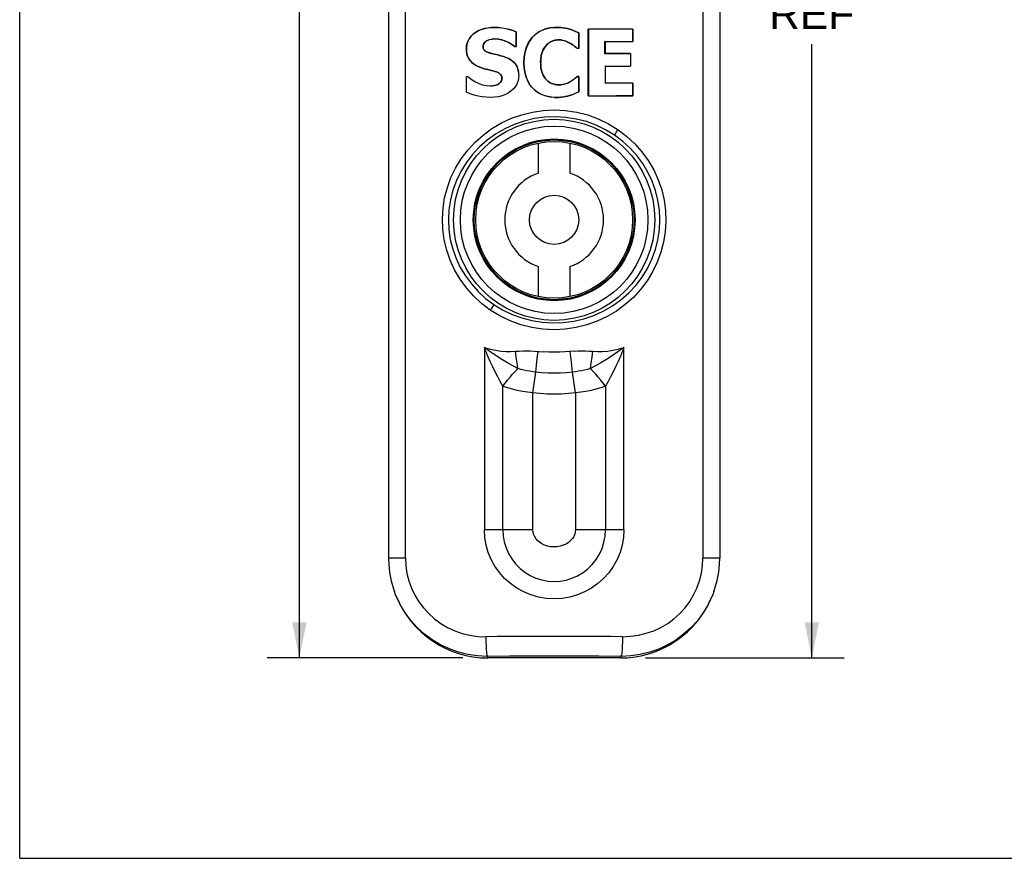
# Model space of a CAD drawing. Header units: inches. Extents: x 0 to 15.7, y 0 to 12.1.
# Tile 1 of 13: x 0 to 3.9, y 0 to 3.3. Entities that reach past the tile are written whole.
import ezdxf

# ---------------------------------------------------------------- set-up
doc = ezdxf.new("R2010")
doc.units = ezdxf.units.IN
doc.header["$LTSCALE"] = 0.864286
doc.header["$MEASUREMENT"] = 0
doc.layers.get('0').update_dxf_attribs({"linetype": 'CONTINUOUS'})
doc.styles.get("Standard").update_dxf_attribs({"font": 'arial.ttf'})
doc.dimstyles.new('DIMSTYLE_1', dxfattribs={"dimtxt": 0.121429, "dimasz": 0.142857, "dimexe": 0.09, "dimexo": 0.07, "dimgap": 0.0425, "dimtad": 0, "dimtih": 1, "dimtoh": 1, "dimdec": 3, "dimzin": 4, "dimdsep": 46, "dimtxsty": 'Standard', "dimblk": '_FILLED', "dimblk1": '_FILLED', "dimblk2": '_FILLED', "dimcen": 0.09, "dimadec": 3, "dimazin": 1, "dimtfac": 1, "dimtdec": 3, "dimtofl": 0, "dimtmove": 0, "dimatfit": 3, "dimldrblk": '_FILLED', "dimfxl": 0, "dimtolj": 1, "dimtzin": 4, "dimarcsym": 0})

# ---------------------------------------------------------------- blocks, each defined once
blk = doc.blocks.new('_FILLED')
at = {"color": 0, "linetype": 'ByBlock'}
blk.add_solid([(0, 0), (-1, 0.2), (-1, -0.2)], dxfattribs=at)
blk = doc.blocks.new('*D6')
at = {"color": 2, "linetype": 'Continuous'}
for p, q in [((2.0325, 6.7643), (0.9873, 6.7643)), ((1.1158, 6.7643), (1.1158, 3.9813)), ((1.1158, 0.7998), (1.1158, 3.5563)), ((1.7682, 0.7998), (0.9873, 0.7998))]:
    blk.add_line(p, q, dxfattribs=at)
at = {"color": 2, "linetype": 'Continuous', "xscale": 0.1428571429, "yscale": 0.1428571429, "zscale": 0.1428571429}
for p, rotation in [((1.1158, 6.7643), 90), ((1.1158, 0.7998), 270)]:
    blk.add_blockref('_FILLED', p, dxfattribs=dict(at, rotation=rotation))
at = {"color": 2, "linetype": 'Continuous', "insert": (1.1158, 3.9206), "char_height": 0.12143, "width": 0.424323, "attachment_point": 2, "line_spacing_factor": 0.9}
blk.add_mtext('5.965\\PREF', dxfattribs=at)
blk = doc.blocks.new('*D8')
at = {"color": 2, "linetype": 'Continuous'}
for p, q in [((2.2325, 6.1738), (3.289, 6.1738)), ((3.1604, 6.1738), (3.1604, 3.6744)), ((3.1604, 0.7998), (3.1604, 3.2494)), ((2.4969, 0.7998), (3.289, 0.7998))]:
    blk.add_line(p, q, dxfattribs=at)
at = {"color": 2, "linetype": 'Continuous', "xscale": 0.1428571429, "yscale": 0.1428571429, "zscale": 0.1428571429}
for p, rotation in [((3.1604, 6.1738), 90), ((3.1604, 0.7998), 270)]:
    blk.add_blockref('_FILLED', p, dxfattribs=dict(at, rotation=rotation))
at = {"color": 2, "linetype": 'Continuous', "insert": (3.1604, 3.6137), "char_height": 0.12143, "width": 0.424323, "attachment_point": 2, "line_spacing_factor": 0.9}
blk.add_mtext('5.374\\PREF', dxfattribs=at)

msp = doc.modelspace()

# ---------------------------------------------------------------- linework, layer by layer
at = {"color": 7, "linetype": 'Continuous'}
for p, q in [((0, 0), (0, 12.1429)), ((1.4719, 3.7729), (1.4719, 1.1988)), ((1.5388, 1.1988), (1.5388, 3.7729)), ((2.7263, 3.7729), (2.7263, 1.1988)), ((2.7931, 3.7729), (2.7931, 1.1988)), ((1.8921, 3.3169), (1.8921, 3.3168)), ((2.1355, 3.3169), (2.1385, 3.317)), ((2.1385, 3.3168), (2.1355, 3.3168)), ((2.1385, 3.317), (2.1415, 3.3171)), ((2.1415, 3.3169), (2.1385, 3.3168)), ((2.1415, 3.3171), (2.1415, 3.3169)), ((2.194, 3.3104), (2.194, 3.3102)), ((2.4467, 3.3101), (2.2687, 3.3103)), ((2.2687, 3.3103), (2.2689, 3.3101)), ((2.2687, 3.0443), (2.2687, 3.3103)), ((2.2689, 3.3101), (2.2689, 3.0444)), ((2.4467, 3.3101), (2.4465, 3.3099)), ((2.4465, 3.2608), (2.4465, 3.3099)), ((2.4467, 3.3101), (2.4467, 3.2606)), ((1.8645, 3.264), (1.8645, 3.2642)), ((1.8952, 3.2707), (1.8952, 3.2708)), ((1.9807, 3.2995), (1.9806, 3.2994)), ((1.9806, 3.2404), (1.9806, 3.2994)), ((1.9807, 3.2995), (1.9807, 3.2402)), ((2.1515, 3.2672), (2.1515, 3.2673)), ((2.1631, 3.2663), (2.1632, 3.2664)), ((2.2307, 3.2954), (2.2305, 3.2952)), ((2.2305, 3.2336), (2.2305, 3.2952)), ((2.2307, 3.2954), (2.2307, 3.2334)), ((2.4467, 3.2606), (2.4465, 3.2608)), ((1.7825, 3.2324), (1.7827, 3.2324)), ((1.8489, 3.2406), (1.8487, 3.2406)), ((1.9754, 3.2402), (1.9755, 3.2404)), ((1.9807, 3.2402), (1.9754, 3.2402)), ((1.9755, 3.2404), (1.9806, 3.2404)), ((1.9807, 3.2402), (1.9806, 3.2404)), ((2.1016, 3.2464), (2.1015, 3.2465)), ((2.1956, 3.2541), (2.1957, 3.2543)), ((2.2245, 3.2336), (2.2305, 3.2336)), ((2.2245, 3.2334), (2.2245, 3.2336)), ((2.2307, 3.2334), (2.2245, 3.2334)), ((2.2307, 3.2334), (2.2305, 3.2336)), ((2.3354, 3.2605), (2.3352, 3.2607)), ((2.3352, 3.2121), (2.3352, 3.2607)), ((2.3354, 3.2605), (2.4467, 3.2606)), ((2.3354, 3.2605), (2.3354, 3.2123)), ((1.8669, 3.218), (1.8668, 3.2178)), ((1.8844, 3.2126), (1.8844, 3.2125)), ((1.9366, 3.1987), (1.9366, 3.1986)), ((2.3354, 3.2123), (2.3352, 3.2121)), ((2.4366, 3.2122), (2.3354, 3.2123)), ((2.4366, 3.2122), (2.4364, 3.212)), ((2.4366, 3.2122), (2.4366, 3.1627)), ((1.8396, 3.1563), (1.8397, 3.1564)), ((2.012, 3.177), (2.0121, 3.177)), ((2.0787, 3.1768), (2.0786, 3.1768)), ((2.3354, 3.1625), (2.3352, 3.1627)), ((2.3354, 3.1625), (2.4366, 3.1627)), ((2.3354, 3.1625), (2.3354, 3.094)), ((2.4366, 3.1627), (2.4364, 3.1628)), ((1.7825, 3.1209), (1.7877, 3.1209)), ((1.7825, 3.1209), (1.7827, 3.1207)), ((1.7825, 3.0582), (1.7825, 3.1209)), ((1.7877, 3.1209), (1.7876, 3.1207)), ((1.8973, 3.1413), (1.8974, 3.1415)), ((1.9242, 3.115), (1.9244, 3.115)), ((1.9902, 3.1387), (1.99, 3.1387)), ((1.9909, 3.1265), (1.9907, 3.1265)), ((2.0966, 3.1138), (2.0964, 3.1137)), ((2.1029, 3.1067), (2.1027, 3.1066)), ((2.2252, 3.1211), (2.2307, 3.1211)), ((2.2252, 3.1211), (2.2253, 3.121)), ((2.2305, 3.121), (2.2253, 3.121)), ((2.2307, 3.1211), (2.2305, 3.121)), ((2.2305, 3.06), (2.2305, 3.121)), ((2.2307, 3.1211), (2.2307, 3.0599)), ((1.8776, 3.0839), (1.8776, 3.0837)), ((1.904, 3.088), (1.9041, 3.0879)), ((1.9071, 3.0894), (1.9075, 3.0896)), ((1.9075, 3.0896), (1.9076, 3.0894)), ((2.1519, 3.0874), (2.1519, 3.0872)), ((2.1924, 3.0979), (2.1925, 3.0977)), ((2.1976, 3.1008), (2.1977, 3.1007)), ((2.3354, 3.094), (2.3352, 3.0939)), ((2.4467, 3.0939), (2.3354, 3.094)), ((2.4467, 3.0939), (2.4465, 3.0937)), ((2.4465, 3.0446), (2.4465, 3.0937)), ((2.4467, 3.0939), (2.4467, 3.0444)), ((1.7825, 3.0582), (1.7827, 3.0583)), ((1.8773, 3.0376), (1.8773, 3.0378)), ((2.1325, 3.0379), (2.1354, 3.0378)), ((2.1354, 3.0376), (2.1325, 3.0377)), ((2.1413, 3.0375), (2.1413, 3.0376)), ((2.1944, 3.0451), (2.1943, 3.0452)), ((2.2307, 3.0599), (2.2305, 3.06)), ((2.2687, 3.0443), (2.4467, 3.0444)), ((2.2687, 3.0443), (2.2689, 3.0444)), ((2.4467, 3.0444), (2.4465, 3.0446)), ((2.0695, 2.7353), (2.0695, 2.8554)), ((2.1955, 2.8554), (2.1955, 2.7353)), ((2.0695, 2.2422), (2.0695, 2.3623)), ((2.1955, 2.3623), (2.1955, 2.2422)), ((1.8541, 2.039), (1.8541, 1.3116)), ((1.9815, 2.0004), (1.9787, 2.024)), ((2.0652, 1.9949), (2.0682, 2.0232)), ((2.2014, 1.981), (2.1969, 2.0232)), ((2.2836, 2.0004), (2.2864, 2.024)), ((2.411, 1.3116), (2.411, 2.039)), ((1.9843, 1.9772), (1.9815, 2.0004)), ((1.9871, 1.9547), (1.9843, 1.9772)), ((2.0596, 1.9408), (2.0623, 1.9673)), ((2.0623, 1.9673), (2.0652, 1.9949)), ((2.2055, 1.9408), (2.2014, 1.981)), ((2.2779, 1.9547), (2.2808, 1.9772)), ((2.2808, 1.9772), (2.2836, 2.0004)), ((2.0478, 1.8585), (2.0596, 1.9408)), ((2.2173, 1.8585), (2.2055, 1.9408)), ((1.9279, 1.3116), (1.9279, 1.8854)), ((2.0478, 1.3116), (2.0478, 1.8585)), ((2.2173, 1.8585), (2.2173, 1.3116)), ((2.3371, 1.8854), (2.3371, 1.3116)), ((2.0478, 1.3116), (1.8541, 1.3116)), ((2.411, 1.3116), (2.2173, 1.3116)), ((1.5388, 1.1988), (1.4719, 1.1988)), ((2.7931, 1.1988), (2.7263, 1.1988)), ((1.5, 1.0522), (1.495, 1.0655)), ((2.7701, 1.0657), (2.765, 1.0522)), ((1.5, 1.0522), (1.5013, 1.049)), ((2.765, 1.052), (2.7632, 1.0477)), ((2.7638, 1.049), (2.765, 1.0522)), ((1.8656, 0.8063), (1.8682, 0.7998)), ((2.3969, 0.7998), (1.8682, 0.7998)), ((2.3969, 0.7998), (2.3995, 0.8063)), ((0, 0), (15.7143, 0))]:
    msp.add_line(p, q, dxfattribs=at)
for points in [[(1.7825, 3.2324), (1.7833, 3.2443), (1.7858, 3.2555), (1.7901, 3.266), (1.796, 3.2757), (1.8035, 3.2845), (1.8124, 3.2924), (1.8225, 3.2994), (1.8339, 3.3053), (1.8465, 3.3102), (1.8604, 3.3139), (1.8756, 3.3161), (1.8921, 3.3169)], [(1.8637, 3.3144), (1.8552, 3.3125), (1.8471, 3.3102), (1.8394, 3.3075), (1.8322, 3.3044), (1.8254, 3.3008), (1.8191, 3.297), (1.8134, 3.293), (1.8083, 3.2888), (1.8037, 3.2845), (1.7997, 3.2801), (1.7961, 3.2756), (1.793, 3.2709), (1.7903, 3.2661), (1.788, 3.2611), (1.7862, 3.256), (1.7847, 3.2505), (1.7836, 3.2448), (1.7829, 3.2388), (1.7827, 3.2324)], [(1.8921, 3.3168), (1.8822, 3.3165), (1.8727, 3.3157)], [(1.8921, 3.3169), (1.9087, 3.3163), (1.9246, 3.3147), (1.9398, 3.3121), (1.9543, 3.3086), (1.9679, 3.3044), (1.9807, 3.2995)], [(1.9806, 3.2994), (1.9677, 3.3043), (1.9541, 3.3085), (1.9397, 3.3119), (1.9245, 3.3145), (1.9087, 3.3161), (1.8921, 3.3168)], [(2.012, 3.177), (2.0131, 3.1983), (2.0162, 3.218), (2.0212, 3.2358), (2.0281, 3.2519), (2.0368, 3.2663), (2.0469, 3.2789), (2.0583, 3.2898), (2.071, 3.2989), (2.0848, 3.3061), (2.0997, 3.3115), (2.1156, 3.3151), (2.1325, 3.3168)], [(2.1325, 3.3166), (2.1148, 3.3148), (2.0982, 3.3109), (2.0828, 3.305), (2.0688, 3.2973), (2.0561, 3.2877), (2.0449, 3.2764), (2.0351, 3.2635), (2.0269, 3.2491), (2.0205, 3.2332), (2.0159, 3.2158), (2.0131, 3.1971), (2.0121, 3.177)], [(2.1325, 3.3168), (2.134, 3.3169), (2.1355, 3.3169)], [(2.1355, 3.3168), (2.134, 3.3167), (2.1325, 3.3166)], [(2.1415, 3.3171), (2.1503, 3.317), (2.1592, 3.3165), (2.168, 3.3155), (2.1767, 3.3142), (2.1854, 3.3125), (2.194, 3.3104)], [(2.194, 3.3102), (2.1854, 3.3123), (2.1767, 3.3141), (2.1679, 3.3154), (2.1591, 3.3163), (2.1503, 3.3168), (2.1415, 3.3169)], [(2.194, 3.3104), (2.2001, 3.3085), (2.2061, 3.3063), (2.2122, 3.3038), (2.2183, 3.3011), (2.2245, 3.2983), (2.2307, 3.2954)], [(2.2305, 3.2952), (2.2244, 3.2982), (2.2182, 3.301), (2.2121, 3.3037), (2.206, 3.3061), (2.2, 3.3083), (2.194, 3.3102)], [(1.8487, 3.2406), (1.8491, 3.2451), (1.8504, 3.2494), (1.8527, 3.2538), (1.8559, 3.2578), (1.8598, 3.2612), (1.8645, 3.2642)], [(1.8645, 3.264), (1.8599, 3.2611), (1.856, 3.2576), (1.8529, 3.2537), (1.8506, 3.2494), (1.8493, 3.2451), (1.8489, 3.2406)], [(1.8645, 3.2642), (1.8693, 3.2664), (1.8743, 3.2682), (1.8794, 3.2694), (1.8847, 3.2703), (1.8899, 3.2708), (1.8952, 3.2708)], [(1.8952, 3.2707), (1.8899, 3.2706), (1.8847, 3.2701), (1.8795, 3.2693), (1.8744, 3.268), (1.8694, 3.2663), (1.8645, 3.264)], [(1.8952, 3.2708), (1.9098, 3.2698), (1.924, 3.2671), (1.9378, 3.2625), (1.9511, 3.2565), (1.9637, 3.2491), (1.9755, 3.2404)], [(1.9754, 3.2402), (1.9635, 3.249), (1.9509, 3.2564), (1.9377, 3.2624), (1.9239, 3.2669), (1.9098, 3.2696), (1.8952, 3.2707)], [(2.1015, 3.2465), (2.106, 3.2509), (2.1108, 3.2548), (2.1159, 3.2583), (2.1213, 3.2612), (2.1268, 3.2635), (2.1325, 3.2651)], [(2.1325, 3.2649), (2.1267, 3.2632), (2.1212, 3.261), (2.1159, 3.2581), (2.1108, 3.2547), (2.1061, 3.2508), (2.1016, 3.2464)], [(2.1325, 3.2651), (2.1357, 3.2658), (2.1388, 3.2664), (2.142, 3.2668), (2.1452, 3.2671), (2.1483, 3.2673), (2.1515, 3.2673)], [(2.1515, 3.2672), (2.1483, 3.2671), (2.1452, 3.267), (2.142, 3.2666), (2.1388, 3.2662), (2.1357, 3.2656), (2.1325, 3.2649)], [(2.1515, 3.2673), (2.1535, 3.2673), (2.1554, 3.2672), (2.1574, 3.2671), (2.1593, 3.267), (2.1612, 3.2667), (2.1632, 3.2664)], [(2.1631, 3.2663), (2.1612, 3.2666), (2.1593, 3.2668), (2.1573, 3.267), (2.1554, 3.2671), (2.1535, 3.2671), (2.1515, 3.2672)], [(2.1956, 3.2541), (2.1902, 3.2571), (2.1847, 3.2597), (2.1792, 3.2619), (2.1738, 3.2638), (2.1684, 3.2652), (2.1631, 3.2663)], [(2.1632, 3.2664), (2.1671, 3.2657), (2.1711, 3.2647), (2.1752, 3.2635), (2.1793, 3.262), (2.1834, 3.2604), (2.1875, 3.2586), (2.1916, 3.2565), (2.1957, 3.2543)], [(1.8396, 3.1563), (1.8288, 3.1606), (1.819, 3.1657), (1.8102, 3.1714), (1.8025, 3.178), (1.7962, 3.1854), (1.791, 3.1936), (1.7872, 3.2025), (1.7845, 3.2119), (1.783, 3.2219), (1.7825, 3.2324)], [(1.7827, 3.2324), (1.7832, 3.2219), (1.7847, 3.212), (1.7873, 3.2026), (1.7911, 3.1938), (1.7962, 3.1856), (1.8026, 3.1781), (1.8103, 3.1716), (1.819, 3.1659), (1.8288, 3.1608), (1.8397, 3.1564)], [(1.8668, 3.2178), (1.8635, 3.2192), (1.8604, 3.2207), (1.8577, 3.2225), (1.8552, 3.2244), (1.8532, 3.2267), (1.8515, 3.2291), (1.8503, 3.2318), (1.8494, 3.2346), (1.8489, 3.2375), (1.8487, 3.2406)], [(1.8489, 3.2406), (1.849, 3.2375), (1.8496, 3.2346), (1.8504, 3.2318), (1.8517, 3.2292), (1.8533, 3.2268), (1.8554, 3.2246), (1.8578, 3.2226), (1.8605, 3.2209), (1.8635, 3.2193), (1.8669, 3.218)], [(2.0786, 3.1768), (2.0791, 3.1912), (2.0811, 3.2046), (2.0844, 3.217), (2.089, 3.2282), (2.0947, 3.2381), (2.1015, 3.2465)], [(2.1016, 3.2464), (2.0948, 3.2379), (2.0892, 3.2281), (2.0846, 3.2169), (2.0813, 3.2045), (2.0793, 3.1912), (2.0787, 3.1768)], [(2.2245, 3.2334), (2.2199, 3.2372), (2.2153, 3.2408), (2.2105, 3.2444), (2.2057, 3.2478), (2.2007, 3.2511), (2.1956, 3.2541)], [(2.1957, 3.2543), (2.2008, 3.2512), (2.2058, 3.248), (2.2106, 3.2445), (2.2153, 3.241), (2.22, 3.2373), (2.2245, 3.2336)], [(1.8844, 3.2125), (1.8821, 3.213), (1.8799, 3.2136), (1.8777, 3.2142), (1.8755, 3.2148), (1.8733, 3.2155), (1.8711, 3.2162), (1.8689, 3.217), (1.8668, 3.2178)], [(1.8669, 3.218), (1.869, 3.2171), (1.8712, 3.2164), (1.8733, 3.2157), (1.8755, 3.215), (1.8777, 3.2144), (1.8799, 3.2138), (1.8822, 3.2132), (1.8844, 3.2127)], [(1.8844, 3.2127), (1.8935, 3.2106), (1.9025, 3.2085), (1.9113, 3.2064), (1.92, 3.2041), (1.9284, 3.2016), (1.9366, 3.1987)], [(1.9366, 3.1986), (1.9283, 3.2014), (1.9199, 3.204), (1.9113, 3.2062), (1.9024, 3.2084), (1.8935, 3.2105), (1.8844, 3.2125)], [(1.9902, 3.1387), (1.9891, 3.1456), (1.9874, 3.1523), (1.985, 3.1588), (1.9819, 3.1651), (1.9779, 3.171), (1.9733, 3.1764), (1.9681, 3.1813), (1.9624, 3.1857), (1.9564, 3.1895), (1.95, 3.193), (1.9435, 3.196), (1.9366, 3.1987)], [(1.9366, 3.1986), (1.9447, 3.1954), (1.9524, 3.1916), (1.9598, 3.1872), (1.9668, 3.1821), (1.9731, 3.1763), (1.9786, 3.1698), (1.983, 3.1626), (1.9863, 3.1549), (1.9887, 3.1469), (1.99, 3.1387)], [(1.8973, 3.1413), (1.8874, 3.1438), (1.8775, 3.1462), (1.8677, 3.1484), (1.8581, 3.1507), (1.8488, 3.1533), (1.8396, 3.1563)], [(1.8397, 3.1564), (1.8488, 3.1535), (1.8582, 3.1509), (1.8678, 3.1486), (1.8775, 3.1464), (1.8874, 3.144), (1.8974, 3.1415)], [(2.1325, 3.0377), (2.114, 3.0396), (2.0969, 3.0436), (2.0811, 3.0496), (2.0668, 3.0575), (2.054, 3.0672), (2.0428, 3.0786), (2.0332, 3.0916), (2.0255, 3.106), (2.0195, 3.1218), (2.0153, 3.139), (2.0128, 3.1573), (2.012, 3.177)], [(2.0121, 3.177), (2.0131, 3.1558), (2.016, 3.1363), (2.0207, 3.1186), (2.0273, 3.1025), (2.0357, 3.0882), (2.0456, 3.0756), (2.057, 3.0648), (2.0697, 3.0558), (2.0836, 3.0486), (2.0987, 3.0432), (2.115, 3.0396), (2.1325, 3.0379)], [(2.0786, 3.1768), (2.0788, 3.1672), (2.0796, 3.158), (2.081, 3.1493), (2.083, 3.141), (2.0856, 3.1333), (2.0888, 3.1261), (2.0924, 3.1196), (2.0964, 3.1137)], [(2.0966, 3.1138), (2.0926, 3.1197), (2.089, 3.1262), (2.0858, 3.1334), (2.0831, 3.1411), (2.0811, 3.1493), (2.0798, 3.158), (2.079, 3.1672), (2.0787, 3.1768)], [(1.7877, 3.1209), (1.8017, 3.1097), (1.8163, 3.1005), (1.8315, 3.0933), (1.847, 3.0881), (1.8623, 3.085), (1.8776, 3.0839)], [(1.9909, 3.1265), (1.99, 3.1134), (1.9874, 3.1012), (1.983, 3.0899), (1.9769, 3.0795), (1.9692, 3.0701), (1.96, 3.0618), (1.9496, 3.0546), (1.9378, 3.0486), (1.9247, 3.0438), (1.9102, 3.0403), (1.8944, 3.0383), (1.8773, 3.0376)], [(1.9242, 3.115), (1.9238, 3.1198), (1.9223, 3.1243), (1.9197, 3.1283), (1.9162, 3.1319), (1.9121, 3.135), (1.9075, 3.1376), (1.9026, 3.1397), (1.8973, 3.1413)], [(1.8974, 3.1415), (1.9026, 3.1399), (1.9076, 3.1377), (1.9122, 3.1351), (1.9163, 3.132), (1.9198, 3.1284), (1.9225, 3.1243), (1.924, 3.1199), (1.9244, 3.115)], [(1.9075, 3.0896), (1.9113, 3.0917), (1.9146, 3.0942), (1.9177, 3.097), (1.9202, 3.1002), (1.9221, 3.1037), (1.9234, 3.1074), (1.9241, 3.1112), (1.9242, 3.115)], [(1.9244, 3.115), (1.9243, 3.1112), (1.9235, 3.1074), (1.9222, 3.1036), (1.9203, 3.1001), (1.9178, 3.0969), (1.9147, 3.094), (1.9114, 3.0915), (1.9076, 3.0894)], [(1.9902, 3.1387), (1.9904, 3.1367), (1.9906, 3.1347), (1.9907, 3.1327), (1.9908, 3.1307), (1.9908, 3.1286), (1.9909, 3.1265)], [(2.1027, 3.1066), (2.1016, 3.1078), (2.1005, 3.1089), (2.0994, 3.1101), (2.0984, 3.1113), (2.0974, 3.1125), (2.0964, 3.1137)], [(2.0966, 3.1138), (2.0975, 3.1126), (2.0985, 3.1114), (2.0996, 3.1102), (2.1006, 3.1091), (2.1017, 3.1079), (2.1029, 3.1067)], [(2.1325, 3.0898), (2.1271, 3.0914), (2.1219, 3.0935), (2.1168, 3.096), (2.1118, 3.0991), (2.1072, 3.1026), (2.1027, 3.1066)], [(2.1029, 3.1067), (2.1072, 3.1027), (2.1119, 3.0992), (2.1168, 3.0962), (2.1219, 3.0936), (2.1271, 3.0916), (2.1325, 3.0899)], [(2.1976, 3.1008), (2.2025, 3.1039), (2.2073, 3.1071), (2.2119, 3.1104), (2.2164, 3.1139), (2.2209, 3.1175), (2.2252, 3.1211)], [(2.2253, 3.121), (2.2209, 3.1173), (2.2165, 3.1138), (2.212, 3.1103), (2.2074, 3.1069), (2.2026, 3.1037), (2.1977, 3.1007)], [(1.8776, 3.0839), (1.8812, 3.084), (1.8847, 3.0843), (1.8881, 3.0847), (1.8915, 3.0851), (1.8948, 3.0856), (1.898, 3.0863), (1.9011, 3.0871), (1.904, 3.088)], [(1.904, 3.088), (1.9045, 3.0882), (1.9049, 3.0884), (1.9053, 3.0886), (1.9058, 3.0888), (1.9062, 3.089), (1.9071, 3.0894)], [(2.1325, 3.0899), (2.1357, 3.0892), (2.1389, 3.0885), (2.1421, 3.088), (2.1454, 3.0877), (2.1486, 3.0874), (2.1519, 3.0874)], [(2.1519, 3.0872), (2.1486, 3.0873), (2.1454, 3.0875), (2.1421, 3.0879), (2.1389, 3.0884), (2.1357, 3.089), (2.1325, 3.0898)], [(2.1519, 3.0874), (2.159, 3.0877), (2.1659, 3.0886), (2.1728, 3.0902), (2.1795, 3.0924), (2.186, 3.0949), (2.1924, 3.0979)], [(2.1925, 3.0977), (2.1861, 3.0947), (2.1795, 3.0922), (2.1728, 3.0901), (2.1659, 3.0884), (2.159, 3.0875), (2.1519, 3.0872)], [(2.1924, 3.0979), (2.193, 3.0982), (2.1937, 3.0986), (2.1944, 3.099), (2.195, 3.0993), (2.1957, 3.0997), (2.1963, 3.1001), (2.1976, 3.1008)], [(2.1977, 3.1007), (2.1964, 3.0999), (2.1958, 3.0995), (2.1951, 3.0992), (2.1944, 3.0988), (2.1938, 3.0984), (2.1931, 3.0981), (2.1925, 3.0977)], [(1.8773, 3.0376), (1.861, 3.038), (1.8449, 3.0396), (1.8289, 3.0426), (1.8132, 3.0468), (1.7977, 3.052), (1.7825, 3.0582)], [(2.1354, 3.0378), (2.1369, 3.0378), (2.1413, 3.0376)], [(2.1413, 3.0375), (2.1369, 3.0376), (2.1354, 3.0376)], [(2.1413, 3.0376), (2.1503, 3.0377), (2.1592, 3.0382), (2.1681, 3.0392), (2.177, 3.0407), (2.1857, 3.0427), (2.1943, 3.0452)], [(2.1944, 3.0451), (2.1857, 3.0426), (2.177, 3.0406), (2.1682, 3.0391), (2.1593, 3.038), (2.1503, 3.0375), (2.1413, 3.0375)], [(2.1943, 3.0452), (2.2003, 3.0471), (2.2063, 3.0493), (2.2123, 3.0518), (2.2183, 3.0545), (2.2244, 3.0572), (2.2305, 3.06)], [(2.2307, 3.0599), (2.2246, 3.0571), (2.2185, 3.0543), (2.2124, 3.0517), (2.2064, 3.0492), (2.2004, 3.047), (2.1944, 3.0451)], [(1.8777, 2.1888), (1.8428, 2.2154), (1.811, 2.2448), (1.7823, 2.2772), (1.7571, 2.3121), (1.7355, 2.349), (1.7178, 2.3877), (1.7039, 2.428), (1.694, 2.4693), (1.6882, 2.511), (1.6866, 2.5529), (1.6891, 2.595), (1.6956, 2.6366), (1.7063, 2.6775), (1.7208, 2.7172), (1.7393, 2.7555), (1.7615, 2.792), (1.7874, 2.8265), (1.8167, 2.8584), (1.849, 2.8873), (1.8841, 2.9131), (1.9219, 2.9354), (1.9617, 2.954), (2.0031, 2.9686), (2.0457, 2.9791), (2.0887, 2.9854), (2.1325, 2.9875)], [(2.1325, 2.9875), (2.1781, 2.9851), (2.2227, 2.9784), (2.2662, 2.9673), (2.3084, 2.9519), (2.3488, 2.9324), (2.3875, 2.9087)], [(2.3736, 2.8864), (2.3378, 2.9082), (2.3002, 2.9263), (2.261, 2.9407), (2.2206, 2.9511), (2.1791, 2.9577), (2.1371, 2.9602), (2.0951, 2.9586), (2.0536, 2.9529), (2.0128, 2.9433), (1.9733, 2.9298), (1.9351, 2.9124), (1.899, 2.8914), (1.8654, 2.8672), (1.8344, 2.8399), (1.8062, 2.8096), (1.7813, 2.7768), (1.7599, 2.7418), (1.7422, 2.7052), (1.7284, 2.6671), (1.7185, 2.6281), (1.7125, 2.5885), (1.7105, 2.5488)], [(2.3875, 2.9087), (2.4225, 2.8819), (2.4543, 2.8525), (2.4829, 2.8201), (2.5081, 2.7853), (2.5297, 2.7481), (2.5476, 2.709), (2.5615, 2.6687), (2.5712, 2.6275), (2.5769, 2.5855), (2.5784, 2.5434), (2.5758, 2.5013), (2.5692, 2.4598), (2.5586, 2.4192), (2.544, 2.3797), (2.5255, 2.3415), (2.5033, 2.3051), (2.4776, 2.2709), (2.4486, 2.2393), (2.4164, 2.2105), (2.3813, 2.1847), (2.3438, 2.1625), (2.3041, 2.1439), (2.2628, 2.1292), (2.2202, 2.1186), (2.1768, 2.1123), (2.1325, 2.1101)], [(2.3736, 2.8864), (2.3748, 2.8887), (2.3766, 2.8917), (2.3788, 2.8953), (2.3814, 2.8995), (2.3844, 2.904), (2.3875, 2.9087)], [(2.5545, 2.5488), (2.5526, 2.5881), (2.5468, 2.6272), (2.5372, 2.6656), (2.5238, 2.7029), (2.5067, 2.739), (2.4862, 2.7732), (2.4625, 2.8052), (2.4358, 2.8348), (2.4061, 2.8621), (2.3736, 2.8864)], [(1.7105, 2.5488), (1.7124, 2.5098), (1.7182, 2.4708), (1.7278, 2.4323), (1.7412, 2.3949), (1.7581, 2.3591), (1.7785, 2.325), (1.8023, 2.2927), (1.8293, 2.2627), (1.8591, 2.2354), (1.8916, 2.211)], [(1.8916, 2.211), (1.9269, 2.1895), (1.9643, 2.1715), (2.0035, 2.1571), (2.044, 2.1465), (2.0852, 2.1399), (2.1268, 2.1374), (2.1688, 2.1389), (2.2104, 2.1444), (2.2511, 2.1539), (2.2906, 2.1673), (2.3287, 2.1845), (2.3648, 2.2053), (2.3986, 2.2295), (2.4298, 2.2568), (2.458, 2.2869), (2.483, 2.3197), (2.5046, 2.3547), (2.5225, 2.3916), (2.5365, 2.4298), (2.5465, 2.4689), (2.5525, 2.5088), (2.5545, 2.5488)], [(1.8916, 2.211), (1.8904, 2.2088), (1.8886, 2.2057), (1.8864, 2.2021), (1.8838, 2.198), (1.8808, 2.1935), (1.8777, 2.1888)], [(2.1325, 2.1101), (2.0873, 2.1123), (2.0429, 2.119), (1.999, 2.1302), (1.9565, 2.1457), (1.9162, 2.1652), (1.8777, 2.1888)], [(1.8541, 2.039), (1.877, 2.0328), (1.899, 2.0281), (1.9203, 2.0249), (1.9407, 2.0232), (1.9602, 2.0229), (1.9787, 2.024)], [(1.9871, 1.9547), (1.9671, 1.9657), (1.9458, 1.9779), (1.9238, 1.9911), (1.9011, 2.0056), (1.8778, 2.0215), (1.8541, 2.039)], [(1.868, 2.0048), (1.8656, 2.0104), (1.8633, 2.016), (1.861, 2.0217), (1.8587, 2.0274), (1.8564, 2.0332), (1.8541, 2.039)], [(1.9279, 1.8854), (1.9176, 1.9032), (1.9074, 1.9219), (1.8973, 1.9414), (1.8874, 1.9617), (1.8776, 1.9829), (1.868, 2.0048)], [(1.9787, 2.024), (1.9927, 2.0251), (2.007, 2.0258), (2.0218, 2.0259), (2.0368, 2.0255), (2.0523, 2.0246), (2.0896, 2.0214)], [(2.2128, 2.0246), (2.1755, 2.0214), (2.154, 2.0203), (2.1325, 2.0199), (2.111, 2.0203), (2.0896, 2.0214)], [(2.2128, 2.0246), (2.2282, 2.0255), (2.2433, 2.0259), (2.258, 2.0258), (2.2724, 2.0251), (2.2864, 2.024)], [(2.411, 2.039), (2.3872, 2.0215), (2.3639, 2.0056), (2.3412, 1.9911), (2.3192, 1.9779), (2.298, 1.9657), (2.2779, 1.9547)], [(2.2864, 2.024), (2.3049, 2.0229), (2.3244, 2.0232), (2.3448, 2.0249), (2.3661, 2.0281), (2.3881, 2.0328), (2.411, 2.039)], [(2.3971, 2.0048), (2.3875, 1.9829), (2.3777, 1.9617), (2.3678, 1.9414), (2.3577, 1.9219), (2.3474, 1.9032), (2.3371, 1.8854)], [(2.411, 2.039), (2.4087, 2.0332), (2.4064, 2.0274), (2.4041, 2.0217), (2.4018, 2.016), (2.3994, 2.0104), (2.3971, 2.0048)], [(1.9279, 1.8854), (1.9372, 1.8973), (1.9468, 1.9092), (1.9566, 1.921), (1.9667, 1.9325), (1.9769, 1.9438), (1.9871, 1.9547)], [(2.0596, 1.9408), (2.0479, 1.9424), (2.0358, 1.9443), (2.0238, 1.9465), (2.0117, 1.9489), (1.9994, 1.9516), (1.9871, 1.9547)], [(2.2055, 1.9408), (2.1811, 1.9382), (2.1567, 1.9367), (2.1324, 1.9362), (2.108, 1.9367), (2.0837, 1.9382), (2.0596, 1.9408)], [(2.2779, 1.9547), (2.266, 1.9517), (2.254, 1.949), (2.2419, 1.9466), (2.2298, 1.9444), (2.2176, 1.9425), (2.2055, 1.9408)], [(2.3371, 1.8854), (2.3279, 1.8973), (2.3183, 1.9092), (2.3084, 1.921), (2.2984, 1.9325), (2.2882, 1.9438), (2.2779, 1.9547)], [(2.0478, 1.8585), (2.0266, 1.8605), (2.0058, 1.8635), (1.9855, 1.8674), (1.9657, 1.8724), (1.9465, 1.8784), (1.9279, 1.8854)], [(2.2173, 1.8585), (2.1891, 1.8551), (2.1609, 1.8531), (2.1325, 1.8524), (2.1042, 1.8531), (2.076, 1.8551), (2.0478, 1.8585)], [(2.3371, 1.8854), (2.3186, 1.8784), (2.2994, 1.8724), (2.2796, 1.8674), (2.2592, 1.8635), (2.2384, 1.8605), (2.2173, 1.8585)], [(2.1325, 1.036), (2.1008, 1.0378), (2.0699, 1.0431), (2.0398, 1.0517), (2.011, 1.0637), (1.9836, 1.0788), (1.9581, 1.0968), (1.935, 1.1174), (1.9143, 1.1405), (1.8964, 1.1656), (1.8814, 1.1926), (1.8696, 1.2211), (1.861, 1.2507), (1.8558, 1.2808), (1.8541, 1.3116)], [(1.9279, 1.3116), (1.9293, 1.2877), (1.9336, 1.2634), (1.9407, 1.2397), (1.9507, 1.2167), (1.9636, 1.195), (1.9788, 1.1752), (1.9963, 1.1574), (2.0157, 1.1419), (2.0368, 1.1289), (2.0593, 1.1186), (2.0827, 1.1112), (2.1069, 1.1066), (2.1314, 1.105), (2.1559, 1.1063), (2.1802, 1.1106), (2.2036, 1.1178), (2.2262, 1.1278), (2.2476, 1.1407), (2.2672, 1.156), (2.2847, 1.1734), (2.3002, 1.1931), (2.3132, 1.2145), (2.3235, 1.2374), (2.3311, 1.2615), (2.3356, 1.2864), (2.3371, 1.3116)], [(2.2173, 1.3116), (2.2167, 1.3028), (2.2145, 1.294), (2.2106, 1.2851), (2.2052, 1.2764), (2.1982, 1.2683), (2.1897, 1.261), (2.1799, 1.2547), (2.1688, 1.2495), (2.1568, 1.2458), (2.1442, 1.2435), (2.1312, 1.2428), (2.1183, 1.2438), (2.1058, 1.2464), (2.094, 1.2504), (2.0834, 1.2557), (2.074, 1.262), (2.0659, 1.2693), (2.0593, 1.2772), (2.0542, 1.2856), (2.0505, 1.2943), (2.0484, 1.3029), (2.0478, 1.3116)], [(2.411, 1.3116), (2.4092, 1.2805), (2.404, 1.2502), (2.3954, 1.2207), (2.3835, 1.1923), (2.3685, 1.1654), (2.3506, 1.1402), (2.3299, 1.1172), (2.3067, 1.0966), (2.2812, 1.0786), (2.2539, 1.0636), (2.2251, 1.0517), (2.1951, 1.043), (2.1643, 1.0378), (2.1325, 1.036)], [(1.4719, 1.1988), (1.4727, 1.1746), (1.4761, 1.1412), (1.4824, 1.1081), (1.4915, 1.0758), (1.495, 1.0655)], [(1.5388, 1.1988), (1.5403, 1.1678), (1.5449, 1.1374), (1.5525, 1.1075), (1.5629, 1.0785), (1.5763, 1.0506), (1.5923, 1.0242), (1.6109, 0.9995), (1.6319, 0.9767), (1.6552, 0.9559), (1.6805, 0.9375), (1.7074, 0.9217), (1.7358, 0.9085), (1.7657, 0.8981), (1.7966, 0.8905), (1.828, 0.8861), (1.8601, 0.8847)], [(2.405, 0.8847), (2.4374, 0.8862), (2.469, 0.8906), (2.4999, 0.8982), (2.5298, 0.9087), (2.5584, 0.922), (2.5854, 0.938), (2.6105, 0.9564), (2.6336, 0.9771), (2.6546, 1.0001), (2.6732, 1.0249), (2.6891, 1.0513), (2.7024, 1.079), (2.7128, 1.108), (2.7203, 1.1379), (2.7248, 1.1681), (2.7263, 1.1988)], [(2.7701, 1.0657), (2.7741, 1.0772), (2.783, 1.1096), (2.7891, 1.1425), (2.7925, 1.1756), (2.7931, 1.1988)], [(1.5088, 1.0319), (1.5016, 1.0484), (1.5, 1.0522)], [(1.8656, 0.8063), (1.8269, 0.8079), (1.7886, 0.8134), (1.751, 0.8227), (1.7144, 0.8356), (1.6795, 0.852), (1.6464, 0.8717), (1.6152, 0.8948), (1.5865, 0.9208), (1.5607, 0.9494), (1.5378, 0.9803), (1.518, 1.0135), (1.5088, 1.0319)], [(2.7632, 1.0477), (2.7467, 1.0128), (2.7269, 0.9797), (2.7038, 0.9486), (2.6777, 0.92), (2.6491, 0.8942), (2.6181, 0.8713), (2.5849, 0.8516), (2.55, 0.8353), (2.5137, 0.8225), (2.4762, 0.8134), (2.4381, 0.8079), (2.3995, 0.8063)], [(2.1325, 0.8855), (2.0871, 0.8854), (2.0416, 0.8853), (1.9962, 0.8853), (1.9508, 0.8853), (1.9054, 0.8851), (1.8601, 0.8847)], [(1.8601, 0.8847), (1.8602, 0.8731), (1.8605, 0.8617), (1.8608, 0.8512), (1.8613, 0.8413), (1.8618, 0.8322), (1.8624, 0.8242), (1.8631, 0.8174), (1.8639, 0.812), (1.8647, 0.8082), (1.8656, 0.8063)], [(2.405, 0.8847), (2.3596, 0.8851), (2.3143, 0.8853), (2.2689, 0.8853), (2.2234, 0.8853), (2.178, 0.8854), (2.1325, 0.8855)], [(2.405, 0.8847), (2.4048, 0.8731), (2.4046, 0.8617), (2.4042, 0.8512), (2.4038, 0.8413), (2.4033, 0.8322), (2.4026, 0.8242), (2.4019, 0.8174), (2.4012, 0.812), (2.4003, 0.8082), (2.3995, 0.8063)], [(2.3995, 0.8063), (2.3106, 0.8067), (2.2216, 0.807), (2.1325, 0.8071), (2.0435, 0.807), (1.9545, 0.8067), (1.8656, 0.8063)]]:
    msp.add_lwpolyline(points, dxfattribs=at)
for radius in [0.4013, 0.374, 0.3227, 0.3189, 0.313, 0.0984]:
    msp.add_circle((2.1325, 2.5488), radius, dxfattribs=at)
for start, end in [(108.6629, 251.3371), (288.6629, 71.3371)]:
    msp.add_arc((2.1325, 2.5488), 0.1969, start, end, dxfattribs=at)
for centre, major_axis, ratio, start_param, end_param in [((2.1325, 3.2416), (3.9272, 0), 0.017455, 1.490757, 1.536075), ((2.1325, 3.3291), (3.9272, 0), 0.017455, -1.51917, -1.490757), ((2.1325, 3.1436), (3.9272, 0), 0.017455, 1.493342, 1.51917), ((2.1325, 3.2312), (3.9272, 0), 0.017455, -1.51917, -1.493342), ((2.1325, 3.0254), (3.9272, 0), 0.017455, 1.490757, 1.51917), ((2.1325, 3.1129), (3.9272, 0), 0.017455, -1.536075, -1.490757), ((1.867, 1.195), (0.1466, -0.3673), 0.995592, 4.712389, 5.904934), ((2.3981, 1.195), (0.1466, 0.3673), 0.995592, -2.763341, -1.570797)]:
    msp.add_ellipse(centre, major_axis=major_axis, ratio=ratio, start_param=start_param, end_param=end_param, dxfattribs=at)

# ---------------------------------------------------------------- dimensions: what is measured, and where the dimension line sits
at = {"color": 2, "linetype": 'Continuous'}
for base, p1, p2, picture, middle in [((1.11583, 6.76432), (1.83815, 0.79975), (2.10254, 6.76432), '*D6', (1.11583, 3.76878)), ((3.1604, 6.1738), (2.4269, 0.7998), (2.1625, 6.1738), '*D8', (3.1604, 3.4619))]:
    dim = msp.add_linear_dim(base=base, p1=p1, p2=p2, angle=90, text='<>\\PREF', dimstyle='DIMSTYLE_1', dxfattribs=at)
    dim.commit()
    dim.dimension.update_dxf_attribs({"geometry": picture, "text_midpoint": middle, "dimtype": 160})

doc.saveas('drawing.dxf')
